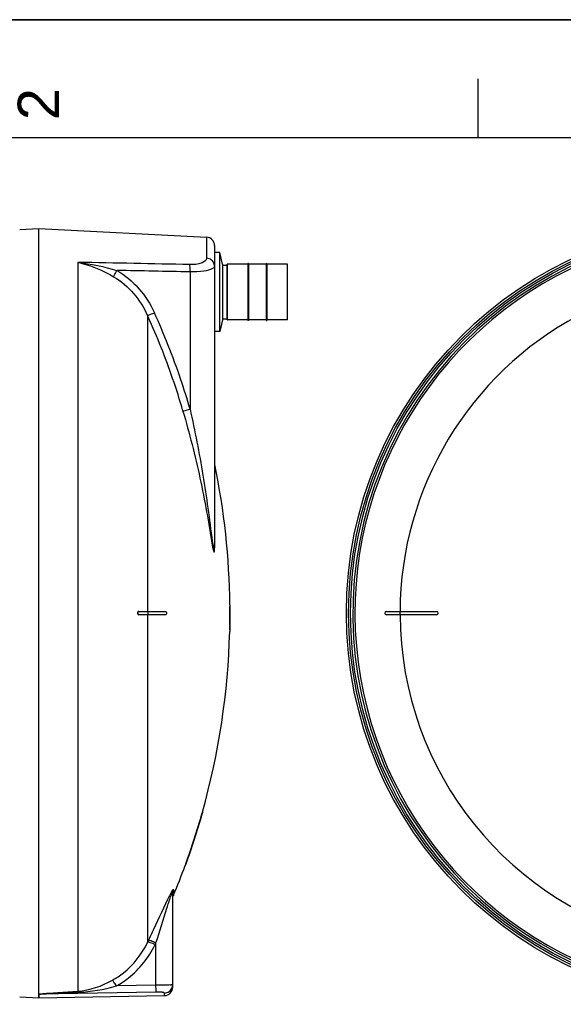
# Model space of a CAD drawing. Header units: millimetres. Extents: x 0 to 297, y 0 to 210.
# Tile 17 of 25: x 184 to 230, y 127 to 210. Entities that reach past the tile are written whole.
import ezdxf

# ---------------------------------------------------------------- set-up
doc = ezdxf.new("R2010")
doc.units = ezdxf.units.MM
doc.header["$LTSCALE"] = 16.335
doc.layers.get('0').update_dxf_attribs({"linetype": 'CONTINUOUS'})
doc.layers.add('08_SURFACES', color=7, linetype='CONTINUOUS')
doc.layers.add('AXES_REF', color=7, linetype='CONTINUOUS')
doc.styles.add('TEXTSTYLE_2', font='arial.ttf')

# ---------------------------------------------------------------- blocks, each defined once
blk = doc.blocks.new('MARGEA4_BL0', base_point=(148.514, 105.014))
at = {"color": 7, "linetype": 'Continuous'}
for p, q in [((297.014, 210.014), (0.014, 210.014)), ((222.764, 205.014), (222.764, 200.014)), ((287.014, 200.014), (10.014, 200.014))]:
    blk.add_line(p, q, dxfattribs=at)
at = {"color": 7, "linetype": 'Continuous', "style": 'TEXTSTYLE_2', "oblique": 0.00002}
blk.add_text('2', height=3.5, rotation=90, dxfattribs=at).set_placement((187.389, 201.514))

msp = doc.modelspace()

# ---------------------------------------------------------------- linework, layer by layer
at = {"color": 7, "linetype": 'Continuous'}
for p, q in [((0, 210), (297, 210)), ((184.061, 192.284), (185.669, 192.369)), ((185.669, 192.369), (199.849, 191.625)), ((185.669, 127.62), (185.669, 192.369)), ((200.519, 190.919), (200.519, 165.682)), ((201.199, 189.339), (201.199, 184.638)), ((201.199, 189.251), (201.594, 189.251)), ((201.594, 184.641), (201.594, 189.336)), ((203.334, 189.35), (201.608, 189.35)), ((203.39, 189.407), (203.334, 189.407)), ((203.334, 189.407), (203.334, 184.57)), ((203.39, 189.407), (203.39, 184.57)), ((204.889, 189.35), (203.39, 189.35)), ((204.889, 189.407), (204.946, 189.407)), ((204.889, 189.407), (204.889, 184.57)), ((204.946, 189.407), (204.946, 184.57)), ((206.671, 189.35), (204.946, 189.35)), ((206.686, 184.641), (206.686, 189.336)), ((201.199, 184.726), (201.594, 184.726)), ((203.334, 184.627), (201.608, 184.627)), ((203.39, 184.57), (203.334, 184.57)), ((204.889, 184.627), (203.39, 184.627)), ((204.889, 184.57), (204.946, 184.57)), ((206.671, 184.627), (204.946, 184.627)), ((196.984, 128.204), (196.984, 136.199)), ((184.061, 127.396), (185.67, 127.311)), ((185.67, 127.616), (185.67, 127.311)), ((185.682, 127.312), (196.289, 127.497))]:
    msp.add_line(p, q, dxfattribs=at)
at = {"color": 9, "linetype": 'Continuous'}
for p, q in [((199.849, 191.625), (199.849, 189.84)), ((188.959, 189.493), (188.959, 127.87)), ((201.608, 184.627), (201.608, 189.35)), ((206.671, 184.627), (206.671, 189.35)), ((198.454, 188.685), (198.454, 177.087)), ((194.869, 184.985), (194.92, 184.872)), ((194.869, 184.985), (194.919, 184.872)), ((200.534, 165.616), (200.534, 172.414)), ((197.038, 136.465), (197.038, 135.945)), ((195.569, 128.372), (195.569, 131.953)), ((195.569, 128.372), (192.227, 128.312)), ((185.682, 127.616), (185.67, 127.616)), ((195.582, 127.795), (185.682, 127.616)), ((185.682, 127.312), (185.682, 127.616)), ((196.289, 127.497), (196.289, 127.712))]:
    msp.add_line(p, q, dxfattribs=at)
at = {"color": 7, "linetype": 'Continuous'}
msp.add_lwpolyline([(185.669, 127.621), (185.669, 127.62), (185.67, 127.619), (185.67, 127.618), (185.67, 127.617), (185.67, 127.616), (185.67, 127.616)], dxfattribs=at)
for radius in [33.08, 32.727]:
    msp.add_circle((244.735, 159.84), radius, dxfattribs=at)
at = {"color": 9, "linetype": 'Continuous'}
msp.add_circle((244.735, 159.84), 32.893, dxfattribs=at)
at = {"color": 7, "linetype": 'Continuous'}
for centre, radius, start, end in [((244.735, 159.84), 32.529, 262.15697, 262.09551), ((199.812, 190.919), 0.707, 0, 87), ((201.608, 189.336), 0.0141, 90, 180), ((206.671, 189.336), 0.0141, 0, 90), ((201.608, 184.641), 0.0141, 180, 270), ((206.671, 184.641), 0.0141, 270, 360), ((196.276, 128.204), 0.707, 271, 360)]:
    msp.add_arc(centre, radius, start, end, dxfattribs=at)
at = {"color": 9, "linetype": 'Continuous'}
for centre, radius, start, end in [((244.735, 159.84), 32.356, 113.58727, 261.13404), ((140.892, 160.42), 59.304, 18.95632, 24.35031), ((140.841, 160.395), 59.982, 18.71813, 24.46984), ((140.926, 160.434), 59.267, 16.15397, 18.95452), ((140.878, 160.41), 59.942, 16.15397, 18.7161), ((207.275, 130.878), 11.704, 152.97971, 154.05481), ((202.219, 133.453), 6.03, 152.0081, 152.94282), ((170.988, 143.607), 26.553, 334.07603, 334.43004), ((171.336, 143.548), 26.864, 334.07606, 334.42995), ((196.519, 134.527), 6.138, 272.3448, 273.0337), ((196.282, 128.414), 0.701, 339.67961, 345.1144), ((196.277, 128.416), 0.707, 345.10838, 352.48322), ((196.29, 128.414), 0.694, 352.46954, 359.97748)]:
    msp.add_arc(centre, radius, start, end, dxfattribs=at)
for points, knots in [([(199.849, 189.84), (199.849, 189.661), (199.263, 189.32), (198.778, 189.301), (198.429, 189.308)], [0, 0, 0, 0, 0.338359, 1, 1, 1, 1]), ([(200.497, 189.341), (200.459, 189.476), (200.284, 189.732), (199.995, 189.833), (199.849, 189.84)], [0, 0, 0, 0, 0.491729, 1, 1, 1, 1]), ([(188.959, 189.493), (189.221, 189.439), (190.279, 189.167), (191.281, 188.699), (191.993, 188.283)], [0, 0, 0, 0, 0.244546, 1, 1, 1, 1]), ([(198.454, 188.685), (198.455, 188.751), (198.454, 188.958), (198.455, 189.168), (198.429, 189.308)], [0, 0, 0, 0, 0.315006, 1, 1, 1, 1]), ([(200.519, 189.173), (200.519, 189.157), (200.499, 189.071), (200.42, 189.015), (200.36, 188.981)], [0, 0, 0, 0, 0.195024, 1, 1, 1, 1]), ([(191.993, 188.283), (192.005, 188.313), (192.091, 188.493), (192.188, 188.667), (192.271, 188.812)], [0, 0, 0, 0, 0.163359, 1, 1, 1, 1]), ([(200.36, 188.981), (200.137, 188.85), (199.484, 188.719), (198.842, 188.679), (198.454, 188.685)], [0, 0, 0, 0, 0.398951, 1, 1, 1, 1]), ([(194.869, 184.985), (194.894, 184.996), (195.083, 185.081), (195.271, 185.166), (195.435, 185.241)], [0, 0, 0, 0, 0.130533, 1, 1, 1, 1]), ([(197.853, 176.923), (197.88, 176.929), (198.081, 176.981), (198.28, 177.037), (198.454, 177.087)], [0, 0, 0, 0, 0.130961, 1, 1, 1, 1]), ([(197.853, 176.923), (198.396, 175.05), (199.115, 172.22), (199.869, 168.426), (200.162, 166.531), (200.326, 165.596)], [0, 0, 0, 0, 0.504256, 0.754525, 1, 1, 1, 1]), ([(198.454, 177.087), (198.863, 175.234), (199.596, 171.522), (200.086, 167.772), (200.326, 165.904)], [0, 0, 0, 0, 0.50198, 1, 1, 1, 1]), ([(200.326, 165.904), (200.335, 165.83), (200.355, 165.682), (200.382, 165.467), (200.424, 165.252), (200.423, 165.131), (200.485, 165.013), (200.501, 165.106), (200.507, 165.168), (200.515, 165.303), (200.518, 165.471), (200.519, 165.611), (200.519, 165.682)], [0, 0, 0, 0, 0.14568, 0.28936, 0.428532, 0.550164, 0.576798, 0.610615, 0.665917, 0.728354, 0.861698, 1, 1, 1, 1]), ([(200.534, 165.616), (200.529, 165.627), (200.522, 165.648), (200.519, 165.671), (200.519, 165.682)], [0, 0, 0, 0, 0.509169, 1, 1, 1, 1]), ([(200.326, 165.596), (200.363, 165.388), (200.523, 164.57), (200.534, 165.404), (200.534, 165.616)], [0, 0, 0, 0, 0.49924, 1, 1, 1, 1]), ([(194.94, 132.146), (195.096, 132.47), (195.709, 133.75), (196.286, 135.047), (196.751, 135.999)], [0, 0, 0, 0, 0.253428, 1, 1, 1, 1]), ([(195.569, 131.953), (195.884, 132.933), (196.29, 134.235), (196.701, 135.536), (196.811, 135.852)], [0, 0, 0, 0, 0.754541, 1, 1, 1, 1]), ([(196.87, 136.014), (196.884, 136.052), (196.913, 136.122), (196.934, 136.183), (196.98, 136.25), (196.984, 136.21), (196.984, 136.199)], [0, 0, 0, 0, 0.432426, 0.750928, 0.876024, 1, 1, 1, 1]), ([(196.894, 136.283), (196.913, 136.319), (196.927, 136.361), (197.038, 136.502), (197.038, 136.465)], [0, 0, 0, 0, 0.524126, 1, 1, 1, 1]), ([(191.896, 128.804), (192.22, 128.985), (193.444, 129.801), (194.393, 131.01), (194.869, 131.998)], [0, 0, 0, 0, 0.252617, 1, 1, 1, 1]), ([(192.227, 128.312), (192.582, 128.509), (193.926, 129.401), (194.972, 130.721), (195.497, 131.804)], [0, 0, 0, 0, 0.252274, 1, 1, 1, 1]), ([(195.497, 131.804), (195.364, 131.866), (195.18, 131.947), (194.972, 131.999), (194.891, 132.011), (194.869, 131.998)], [0, 0, 0, 0, 0.663986, 0.884834, 1, 1, 1, 1]), ([(195.569, 131.953), (195.436, 132.016), (195.251, 132.095), (195.044, 132.147), (194.962, 132.159), (194.94, 132.146)], [0, 0, 0, 0, 0.66383, 0.884719, 1, 1, 1, 1]), ([(192.227, 128.312), (192.162, 128.425), (192.053, 128.585), (191.953, 128.767), (191.896, 128.804)], [0, 0, 0, 0, 0.658849, 1, 1, 1, 1]), ([(196.77, 128.395), (196.695, 128.392), (196.295, 128.38), (195.895, 128.375), (195.569, 128.372)], [0, 0, 0, 0, 0.187344, 1, 1, 1, 1]), ([(195.582, 127.795), (195.581, 127.816), (195.576, 128.009), (195.572, 128.201), (195.569, 128.372)], [0, 0, 0, 0, 0.111817, 1, 1, 1, 1]), ([(196.984, 128.414), (196.984, 128.402), (196.909, 128.412), (196.879, 128.4), (196.844, 128.398)], [0, 0, 0, 0, 0.257506, 1, 1, 1, 1]), ([(185.669, 127.62), (185.794, 127.651), (186.061, 127.66), (186.6, 127.712), (187.571, 127.776), (188.403, 127.834), (188.959, 127.87)], [0, 0, 0, 0, 0.11635, 0.241112, 0.493221, 1, 1, 1, 1]), ([(185.682, 127.616), (185.683, 127.626), (185.729, 127.617), (185.782, 127.63), (185.913, 127.632), (186.081, 127.645), (186.288, 127.655), (186.564, 127.669), (186.91, 127.684), (187.463, 127.709), (188.156, 127.739), (188.71, 127.763), (188.987, 127.774)], [0, 0, 0, 0, 0.008929, 0.027221, 0.059734, 0.121098, 0.183559, 0.246204, 0.371667, 0.497244, 0.748564, 1, 1, 1, 1]), ([(188.987, 127.774), (188.983, 127.795), (188.995, 127.812), (188.963, 127.851), (188.962, 127.846)], [0, 0, 0, 0, 0.817511, 1, 1, 1, 1]), ([(196.289, 127.712), (196.289, 127.732), (196.195, 127.756), (196.072, 127.779), (195.841, 127.795), (195.674, 127.797), (195.582, 127.795)], [0, 0, 0, 0, 0.083888, 0.293312, 0.613281, 1, 1, 1, 1]), ([(196.289, 127.712), (196.428, 127.714), (196.711, 127.805), (196.892, 128.041), (196.94, 128.171)], [0, 0, 0, 0, 0.500945, 1, 1, 1, 1])]:
    msp.add_open_spline(points, degree=3, knots=knots, dxfattribs=at)
for points in [[(198.429, 189.308), (195.273, 189.372), (192.116, 189.434), (188.959, 189.493)], [(188.959, 189.493), (190.08, 189.372), (191.191, 189.134), (192.271, 188.812)], [(200.519, 189.173), (200.519, 189.23), (200.511, 189.286), (200.497, 189.341)], [(191.993, 188.283), (193.252, 187.546), (194.275, 186.317), (194.869, 184.985)], [(192.271, 188.812), (193.648, 188.016), (194.777, 186.688), (195.435, 185.241)], [(198.454, 188.685), (196.393, 188.729), (194.332, 188.771), (192.271, 188.812)], [(196.811, 135.852), (196.83, 135.906), (196.849, 135.96), (196.87, 136.014)], [(196.984, 136.199), (196.984, 136.285), (196.993, 136.388), (197.055, 136.447)], [(188.959, 127.87), (189.984, 127.939), (190.999, 128.303), (191.896, 128.804)], [(188.987, 127.774), (190.081, 127.82), (191.174, 128.011), (192.227, 128.312)]]:
    msp.add_open_spline(points, degree=3, dxfattribs=at)
at = {"layer": '08_SURFACES', "color": 9, "linetype": 'Continuous'}
for p, q in [((194.869, 184.985), (194.869, 159.981)), ((194.894, 159.981), (194.894, 159.699)), ((201.818, 160.406), (201.846, 160.406)), ((194.869, 159.699), (194.869, 131.998)), ((201.804, 158.426), (201.832, 158.426)), ((199.485, 142.869), (199.456, 142.869)), ((198.114, 138.626), (198.083, 138.626))]:
    msp.add_line(p, q, dxfattribs=at)
at = {"layer": '08_SURFACES', "color": 7, "linetype": 'Continuous'}
for p, q in [((194.12, 159.981), (196.392, 159.981)), ((201.784, 159.981), (201.848, 159.981)), ((201.816, 160.547), (201.845, 160.547)), ((201.816, 160.547), (201.818, 160.406)), ((201.846, 160.406), (201.845, 160.547)), ((215.035, 159.981), (219.277, 159.981)), ((196.392, 159.699), (194.12, 159.699)), ((201.784, 159.699), (201.848, 159.699)), ((219.277, 159.699), (215.035, 159.699)), ((201.804, 158.426), (201.801, 158.284)), ((201.801, 158.284), (201.829, 158.284)), ((201.829, 158.284), (201.832, 158.426)), ((199.496, 143.01), (199.456, 142.869)), ((199.461, 142.887), (199.456, 142.869)), ((199.485, 142.869), (199.524, 143.007)), ((199.496, 143.01), (199.495, 143.009)), ((199.496, 143.01), (199.525, 143.01)), ((199.525, 143.008), (199.525, 143.01)), ((198.083, 138.626), (198.032, 138.484)), ((198.032, 138.485), (198.032, 138.484)), ((198.032, 138.484), (198.062, 138.484)), ((198.036, 138.495), (198.034, 138.489)), ((198.042, 138.513), (198.036, 138.495)), ((198.062, 138.485), (198.096, 138.576)), ((198.096, 138.576), (198.114, 138.626))]:
    msp.add_line(p, q, dxfattribs=at)
for points in [[(199.471, 142.923), (199.466, 142.906), (199.461, 142.887)], [(199.485, 142.869), (199.492, 142.894), (199.499, 142.918), (199.505, 142.94), (199.511, 142.961), (199.516, 142.978)], [(199.52, 142.992), (199.523, 143.002), (199.525, 143.009)], [(198.083, 138.626), (198.076, 138.607), (198.07, 138.589), (198.064, 138.571), (198.058, 138.554), (198.052, 138.539), (198.042, 138.513)], [(198.062, 138.484), (198.063, 138.486), (198.065, 138.492), (198.069, 138.502)], [(198.074, 138.516), (198.08, 138.533), (198.087, 138.553), (198.095, 138.576)], [(198.095, 138.576), (198.104, 138.6), (198.114, 138.626)]]:
    msp.add_lwpolyline(points, dxfattribs=at)
at = {"layer": '08_SURFACES', "color": 9, "linetype": 'Continuous'}
for radius, start, end in [(28.546, 118.25191, 179.71613), (28.559, 179.71626, 180.28374), (28.546, 180.28387, 257.24988)]:
    msp.add_arc((244.735, 159.84), radius, start, end, dxfattribs=at)
at = {"layer": '08_SURFACES', "color": 7, "linetype": 'Continuous'}
for centre, radius, start, end in [((139.733, 159.84), 62.087, 0.65259, 11.68403), ((139.733, 159.84), 62.087, 0.13051, 0.52207), ((139.733, 159.84), 62.115, 0.13046, 0.52183), ((139.733, 159.84), 62.115, 359.86954, 0.21743), ((215.035, 159.84), 0.141, 90, 270), ((219.277, 159.84), 0.141, 270, 90), ((139.733, 159.84), 62.087, 358.69474, 359.86949), ((139.733, 159.84), 62.115, 358.69534, 359.86954), ((139.733, 159.84), 62.087, 344.27202, 358.56419), ((139.733, 159.84), 62.087, 340.02034, 344.13634), ((139.733, 159.84), 62.115, 340.02983, 344.14375), ((139.733, 159.84), 62.087, 337.36465, 339.88146)]:
    msp.add_arc(centre, radius, start, end, dxfattribs=at)
for points, knots in [([(194.06, 159.961), (194.013, 159.925), (193.975, 159.795), (194.073, 159.699), (194.12, 159.699)], [0, 0, 0, 0, 0.550982, 1, 1, 1, 1]), ([(194.157, 159.699), (194.097, 159.699), (193.99, 159.838), (194.096, 159.981), (194.157, 159.981)], [0, 0, 0, 0, 0.495075, 1, 1, 1, 1]), ([(194.12, 159.981), (194.11, 159.981), (194.088, 159.978), (194.069, 159.967), (194.06, 159.961)], [0, 0, 0, 0, 0.480159, 1, 1, 1, 1]), ([(196.392, 159.981), (196.412, 159.981), (196.464, 159.907), (196.464, 159.815), (196.426, 159.699), (196.392, 159.699)], [0, 0, 0, 0, 0.183117, 0.680057, 1, 1, 1, 1]), ([(201.779, 159.892), (201.779, 159.849), (201.798, 159.806), (201.762, 159.699), (201.784, 159.699)], [0, 0, 0, 0, 0.66385, 1, 1, 1, 1]), ([(201.784, 159.981), (201.776, 159.981), (201.789, 159.933), (201.78, 159.913), (201.779, 159.892)], [0, 0, 0, 0, 0.277406, 1, 1, 1, 1]), ([(201.812, 159.699), (201.798, 159.699), (201.822, 159.775), (201.797, 159.84), (201.822, 159.905), (201.798, 159.981), (201.812, 159.981)], [0, 0, 0, 0, 0.147716, 0.500046, 0.852363, 1, 1, 1, 1])]:
    msp.add_open_spline(points, degree=3, knots=knots, dxfattribs=at)
at = {"layer": 'AXES_REF', "color": 7, "linetype": 'Continuous'}
for p, q in [((200.978, 190.331), (200.519, 190.331)), ((200.978, 183.646), (200.978, 190.331)), ((201.199, 189.339), (200.978, 190.331)), ((201.199, 184.638), (200.978, 183.646)), ((200.978, 183.646), (200.519, 183.646))]:
    msp.add_line(p, q, dxfattribs=at)

# ---------------------------------------------------------------- block references
at = {"color": 7, "linetype": 'Continuous'}
msp.add_blockref('MARGEA4_BL0', (148.514, 105.014), dxfattribs=at)

doc.saveas('drawing.dxf')
